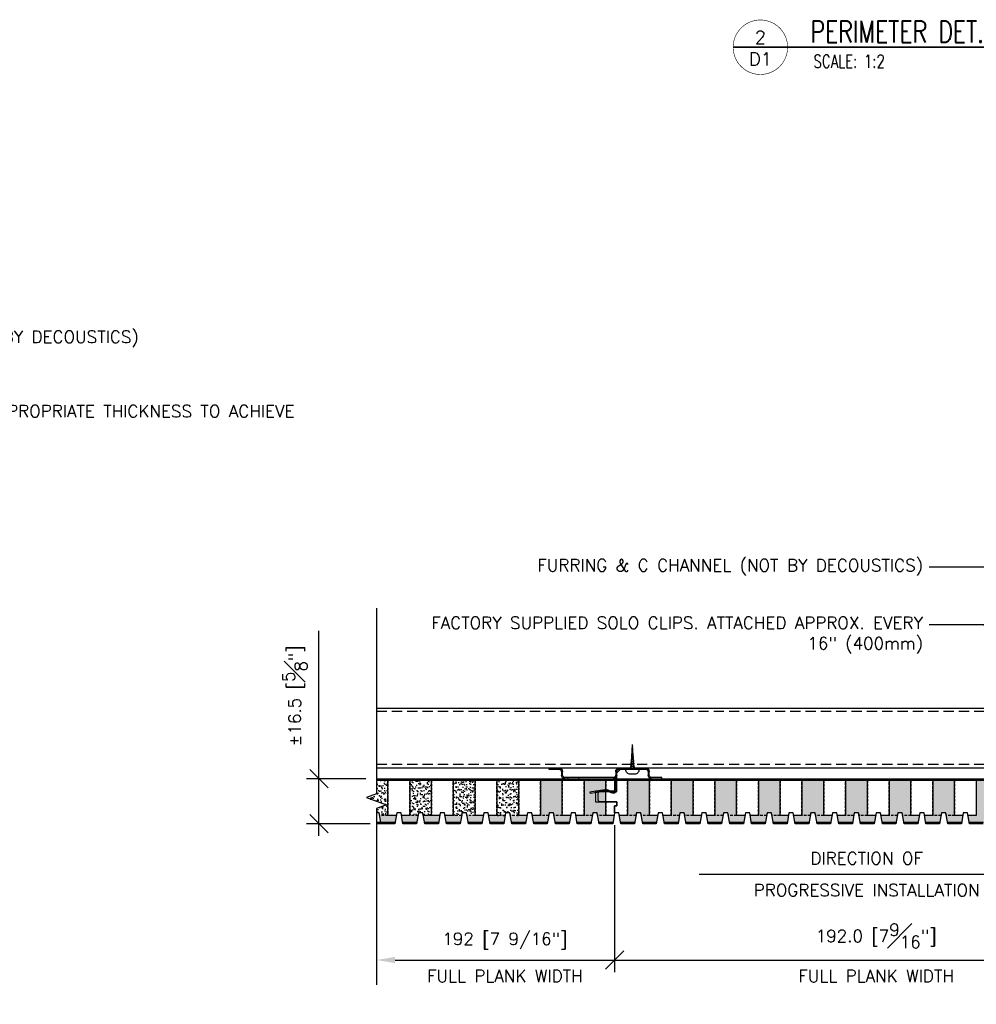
# Model space of a CAD drawing. Header units: millimetres. Extents: x 0 to 4899, y -1170 to 1886.
# Tile 5 of 13: x 846 to 1197, y 397 to 758. Entities that reach past the tile are written whole.
import ezdxf
from ezdxf import colors
from ezdxf.entities.mleader import LeaderData, LeaderLine
from ezdxf.enums import TextEntityAlignment as Align
from ezdxf.math import Vec2, Vec3

# ---------------------------------------------------------------- set-up
doc = ezdxf.new("R2010")
doc.units = ezdxf.units.MM
doc.header["$LTSCALE"] = 15
doc.header["$MEASUREMENT"] = 0
doc.set_wipeout_variables(frame=1)
doc.linetypes.add('HIDDEN', pattern=[0.375, 0.25, -0.125])
for name, color, linetype in [('1-ARCH', 1, 'Continuous'), ('1-DIM', 4, 'Continuous'), ('1-MOUNT', 155, 'Continuous'), ('1-PANEL', 6, 'Continuous'), ('1-TEXT', 2, 'Continuous'), ('1-TITLE', 4, 'Continuous')]:
    doc.layers.add(name, color=color, linetype=linetype)
doc.styles.add('TEXT', font='romans.shx')
doc.dimstyles.new('WDIM 1-2', dxfattribs={"dimscale": 2.25, "dimtxt": 2, "dimasz": 3, "dimexe": 2, "dimexo": 2, "dimgap": 1.6, "dimtad": 1, "dimdec": 1, "dimzin": 3, "dimdsep": 46, "dimtxsty": 'TEXT', "dimblk": 'OBLIQUE', "dimcen": 2, "dimdle": 2, "dimclrd": 256, "dimclre": 4, "dimclrt": 2, "dimazin": 0, "dimtfac": 1, "dimtdec": 1, "dimtmove": 0, "dimatfit": 3, "dimfxl": 1, "dimtfill": 1, "dimfrac": 2, "dimtolj": 1, "dimtzin": 0, "dimlwd": -1, "dimlwe": -1, "dimarcsym": 0})
pattern_1 = [(37.5, (-557.5985, 1587.649), (-0.0629934, 1.9268238), [0, -1.52, 0, -1.7, 0, -1.625]), (7.5, (-557.5985, 1587.649), (1.7697767, 2.822146), [0, -0.82, 0, -1.37, 0, -0.525]), (327.5, (-558.8285, 1587.649), (3.1141419, 0.005659), [0, -0.5, 0, -1.8, 0, -2.35]), (317.5, (-558.8285, 1587.649), (3.0061266, 0.8776756), [0, -0.25, 0, -1.18, 0, -1.35])]

# ---------------------------------------------------------------- blocks, each defined once
blk = doc.blocks.new('_OBLIQUE')
at = {"color": 0, "linetype": 'ByBlock'}
blk.add_line((-0.5, -0.5), (0.5, 0.5), dxfattribs=at)
blk = doc.blocks.new('*D55')
at = {"layer": '1-DIM', "transparency": 16777216}
for p, q in [((955.82, 479.78), (955.82, 534.02)), ((955.82, 458.78), (955.82, 479.78))]:
    blk.add_line(p, q, dxfattribs=at)
at = {"layer": '1-DIM', "color": 4, "transparency": 16777216}
for p, q in [((973.07, 479.78), (951.32, 479.78)), ((974.63, 463.28), (951.32, 463.28))]:
    blk.add_line(p, q, dxfattribs=at)
at = {"layer": 'DEFPOINTS', "color": 0, "transparency": 16777216}
for p in [(955.82, 479.78), (977.57, 479.78), (979.13, 463.28)]:
    blk.add_point(p, dxfattribs=at)
at = {"layer": '1-DIM', "transparency": 16777216, "xscale": 6.75, "yscale": 6.75, "zscale": 6.75}
for p, rotation in [((955.82, 479.78), 90), ((955.82, 463.28), 270)]:
    blk.add_blockref('_OBLIQUE', p, dxfattribs=dict(at, rotation=rotation))
at = {"layer": '1-DIM', "color": 2, "transparency": 16777216, "insert": (946.97, 510.27), "char_height": 4.5, "attachment_point": 5, "rotation": 90, "style": 'TEXT', "bg_fill": 3, "box_fill_scale": 1.25, "bg_fill_color": 256, "bg_fill_true_color": 13158600, "bg_fill_transparency": 0}
blk.add_mtext('\\A1;%%p16.5 [{\\H1.000000x;\\S5#8;}"]', dxfattribs=at)
blk = doc.blocks.new('*D56')
at = {"layer": '1-DIM', "color": 4, "transparency": 16777216}
for p, q in [((1064.38, 462.78), (1064.38, 408.74)), ((1256.38, 462.78), (1256.38, 408.74))]:
    blk.add_line(p, q, dxfattribs=at)
at = {"layer": '1-DIM', "transparency": 16777216}
blk.add_line((1059.88, 413.24), (1260.88, 413.24), dxfattribs=at)
at = {"layer": 'DEFPOINTS', "color": 0, "transparency": 16777216}
for p in [(1064.38, 467.28), (1256.38, 467.28), (1256.38, 413.24)]:
    blk.add_point(p, dxfattribs=at)
at = {"layer": '1-DIM', "transparency": 16777216, "xscale": 6.75, "yscale": 6.75, "zscale": 6.75, "rotation": 180}
blk.add_blockref('_OBLIQUE', (1064.38, 413.24), dxfattribs=at)
at = {"layer": '1-DIM', "transparency": 16777216, "xscale": 6.75, "yscale": 6.75, "zscale": 6.75}
blk.add_blockref('_OBLIQUE', (1256.38, 413.24), dxfattribs=at)
at = {"layer": '1-DIM', "color": 2, "transparency": 16777216, "char_height": 4.5, "attachment_point": 5, "style": 'TEXT', "bg_fill": 3, "box_fill_scale": 1.25, "bg_fill_color": 256, "bg_fill_true_color": 13158600, "bg_fill_transparency": 0}
for s, insert in [('\\A1;192.0 [7{\\H1.000000x;\\S9#16;}"]', (1160.38, 422.09)), ('\\A1;FULL PLANK WIDTH', (1160.38, 407.39))]:
    blk.add_mtext(s, dxfattribs=dict(at, insert=insert))
blk = doc.blocks.new('A$C6ED95324')
at = {"layer": '1-MOUNT'}
for p in [(-0.63, 0), (0.63, 0)]:
    blk.add_line(p, (0, -12.03), dxfattribs=at)
blk.add_lwpolyline([(-3.25, 0), (-3.25, 0.27, -0.414214), (-1.08, 2.44), (1.08, 2.44, -0.414214), (3.25, 0.27), (3.25, 0)], format="xyb", close=True, dxfattribs=at)
for points in [[(1.17, -0.79), (-1.22, -0.33)], [(1.09, -1.58), (-1.13, -1.15)], [(1.01, -2.37), (-1.05, -1.97)], [(0.93, -3.16), (-0.97, -2.79)], [(0.85, -3.94), (-0.88, -3.61)], [(0.77, -4.73), (-0.8, -4.43)], [(0.69, -5.52), (-0.71, -5.25)], [(0.61, -6.31), (-0.63, -6.07)], [(0.53, -7.1), (-0.55, -6.89)], [(0.45, -7.89), (-0.46, -7.71)], [(0.36, -8.68), (-0.38, -8.53)], [(0.28, -9.46), (-0.3, -9.35)], [(0.2, -10.25), (-0.21, -10.17)], [(0.12, -11.04), (-0.13, -10.99)], [(0.04, -11.83), (-0.04, -11.81)]]:
    blk.add_lwpolyline(points, dxfattribs=at)
blk = doc.blocks.new('A$C170524F9')
at = {"layer": '1-MOUNT'}
for p, q in [((15.02, 8.83), (15.08, 9.23)), ((20.54, 7.92), (15.02, 8.83)), ((15.08, 9.23), (20.76, 8.29)), ((19.03, 8.58), (18.96, 8.18)), ((21.25, 8.35), (23.1, 9.12)), ((23.27, 8.76), (21.37, 8.01)), ((24.5, 3.54), (24.5, 7.92)), ((24.9, 7.92), (24.9, 2.6)), ((5.9, 3.9), (23.6, 3.9)), ((7, 3.9), (7, 3.5)), ((10.98, 3.9), (10.98, 3.5)), ((37.7, 3.9), (41.4, 3.9)), ((41.4, 3.9), (41.4, 3.5)), ((0, 0), (0, 0.4)), ((0, 0.4), (3.7, 0.4)), ((3.7, 0), (0, 0)), ((4.6, 1.3), (4.6, 2.6)), ((5, 2.6), (5, 1.3)), ((23.6, 3.5), (5.9, 3.5)), ((24.5, 3.54), (24.5, 2.6)), ((24.5, 1.3), (24.5, 2.6)), ((24.5, 2.6), (24.5, 2.6)), ((24.5, 2.6), (24.5, 2.6)), ((24.9, 2.6), (24.9, 1.3)), ((26.27, 0.4), (24.9, 1.77)), ((25.8, 0.4), (35.5, 0.4)), ((35.5, 0), (25.8, 0)), ((28.82, 0.4), (28.82, 0)), ((32.62, 0.4), (32.62, 0)), ((36.4, 1.3), (36.4, 2.6)), ((36.8, 2.6), (36.8, 1.3)), ((41.4, 3.5), (37.7, 3.5))]:
    blk.add_line(p, q, dxfattribs=at)
for centre, radius, start, end in [((20.79, 9.45), 1.55, 260.6606, 291.6606), ((20.9, 9.18), 0.9, 260.6606, 292.6606), ((23.6, 7.92), 1.3, 0, 112.6606), ((23.6, 7.92), 0.9, 0, 111.6606), ((5.9, 2.6), 1.3, 90, 180), ((23.6, 2.6), 1.3, 0, 90), ((37.7, 2.6), 1.3, 90, 180), ((3.7, 1.3), 1.3, 270, 0), ((3.7, 1.3), 0.9, 270, 0), ((5.9, 2.6), 0.9, 90, 180), ((23.6, 2.6), 0.9, 0, 90), ((25.8, 1.3), 1.3, 180, 270), ((25.8, 1.3), 0.9, 180, 270), ((35.5, 1.3), 1.3, 270, 0), ((35.5, 1.3), 0.9, 270, 0), ((37.7, 2.6), 0.9, 90, 180)]:
    blk.add_arc(centre, radius, start, end, dxfattribs=at)
blk = doc.blocks.new('*D45')
at = {"layer": '1-DIM', "color": 4, "transparency": 16777216}
for p, q in [((1064.38, 462.78), (1064.38, 408.74)), ((977.02, 458.78), (977.02, 408.74))]:
    blk.add_line(p, q, dxfattribs=at)
at = {"layer": '1-DIM', "transparency": 16777216}
blk.add_line((983.77, 413.24), (1068.88, 413.24), dxfattribs=at)
blk.add_solid([(983.77, 414.36), (983.77, 412.11), (977.02, 413.24)], dxfattribs=at)
at = {"layer": 'DEFPOINTS', "color": 0, "transparency": 16777216}
for p in [(1064.38, 467.28), (977.02, 463.28), (1064.38, 413.24)]:
    blk.add_point(p, dxfattribs=at)
at = {"layer": '1-DIM', "transparency": 16777216, "xscale": 6.75, "yscale": 6.75, "zscale": 6.75}
blk.add_blockref('_OBLIQUE', (1064.38, 413.24), dxfattribs=at)
at = {"layer": '1-DIM', "color": 2, "transparency": 16777216, "char_height": 4.5, "attachment_point": 5, "style": 'TEXT', "bg_fill": 3, "box_fill_scale": 1.25, "bg_fill_color": 256, "bg_fill_true_color": 13158600, "bg_fill_transparency": 0}
for s, insert in [('\\A1;192 [7 9/16"]', (1024.08, 420.27)), ('\\A1;FULL PLANK WIDTH', (1024.08, 407.39))]:
    blk.add_mtext(s, dxfattribs=dict(at, insert=insert))
blk = doc.blocks.new('*U41')
at = {"layer": '1-TEXT', "color": 2, "style": 'TEXT'}
blk.add_attdef('VIEWNAME', (0.89, 0.061), '', height=0.25, dxfattribs=at)
at = {"layer": '1-TEXT', "style": 'TEXT'}
for tag, p in [('NOTE1', (0.926, -0.281)), ('NOTE2', (0.926, -0.463)), ('NOTE3', (0.926, -0.655)), ('NOTE4', (0.926, -0.832))]:
    blk.add_attdef(tag, p, '', height=0.125, dxfattribs=at)
blk.add_wipeout([(0.314, 0.314), (0.236, 0.304), (0.163, 0.275), (0.099, 0.229), (0.049, 0.168), (0.015, 0.097), (0.001, 0.02), (0.006, -0.059), (0.03, -0.134), (0.072, -0.2), (0.13, -0.254), (0.199, -0.292), (0.275, -0.312), (0.354, -0.312), (0.43, -0.292), (0.499, -0.254), (0.556, -0.2), (0.599, -0.134), (0.623, -0.059), (0.628, 0.02), (0.613, 0.097), (0.58, 0.168), (0.529, 0.229), (0.466, 0.275), (0.392, 0.304)])
at = {"layer": '1-TITLE', "const_width": 0.00651}
blk.add_lwpolyline([(0, 0, 1), (0.628, 0, 0.414214), (0.314, 0.314, 0.414214), (0, 0, 2.926408)], format="xyb", dxfattribs=at)
at = {"layer": '1-TITLE', "const_width": 0.02}
blk.add_lwpolyline([(0, 0), (7.937, 0)], dxfattribs=at)
at = {"layer": '1-TEXT', "style": 'TEXT'}
for tag, p in [('DETAIL#', (0.301, 0.094)), ('SHEET#', (0.306, -0.207))]:
    blk.add_attdef(tag, text='', height=0.125, dxfattribs=at).set_placement(p, align=Align.CENTER)
blk = doc.blocks.new('*D62')
at = {"layer": '1-DIM', "transparency": 16777216}
blk.add_line((1095.43, 444.74), (1213.9, 444.74), dxfattribs=at)
blk.add_solid([(1213.9, 445.87), (1213.9, 443.62), (1220.65, 444.74)], dxfattribs=at)
at = {"layer": 'DEFPOINTS', "color": 0, "transparency": 16777216}
for p in [(1099.93, 444.74), (1220.65, 444.74), (1220.65, 444.74)]:
    blk.add_point(p, dxfattribs=at)
at = {"layer": '1-DIM', "color": 2, "transparency": 16777216, "char_height": 4.5, "attachment_point": 5, "style": 'TEXT', "bg_fill": 3, "box_fill_scale": 1.25, "bg_fill_color": 256, "bg_fill_true_color": 13158600, "bg_fill_transparency": 0}
for s, insert in [('\\A1;DIRECTION OF', (1156.92, 450.59)), ('\\A1;PROGRESSIVE INSTALLATION', (1156.92, 438.89))]:
    blk.add_mtext(s, dxfattribs=dict(at, insert=insert))
blk = doc.blocks.new('_None')

msp = doc.modelspace()

# ---------------------------------------------------------------- linework, layer by layer
at = {"layer": '1-PANEL'}
for points in [[(989.17, 479.28), (989.17, 466.28), (986.16, 466.28), (985.98, 467.28), (984.38, 467.28), (984.21, 466.28), (981.17, 466.28), (981.17, 479.28)], [(1005.17, 479.28), (1005.17, 466.28), (1002.16, 466.28), (1001.98, 467.28), (1000.38, 467.28), (1000.21, 466.28), (997.17, 466.28), (997.17, 479.28)], [(1021.17, 479.28), (1021.17, 466.28), (1018.16, 466.28), (1017.98, 467.28), (1016.38, 467.28), (1016.21, 466.28), (1013.17, 466.28), (1013.17, 479.28)], [(1037.17, 479.28), (1037.17, 466.28), (1034.16, 466.28), (1033.98, 467.28), (1032.38, 467.28), (1032.21, 466.28), (1029.17, 466.28), (1029.17, 479.28)], [(1053.17, 479.28), (1053.17, 466.28), (1050.16, 466.28), (1049.98, 467.28), (1048.38, 467.28), (1048.21, 466.28), (1045.17, 466.28), (1045.17, 479.28)], [(1061.17, 475.28), (1061.17, 479.28)], [(1065.18, 479.28), (1256.38, 479.28)], [(1061.17, 471.28), (1061.17, 475.08)], [(991.77, 463.78), (986.6, 463.78)], [(999.77, 463.78), (994.6, 463.78)], [(1007.77, 463.78), (1002.6, 463.78)], [(1015.77, 463.78), (1010.6, 463.78)], [(1023.77, 463.78), (1018.6, 463.78)], [(1031.77, 463.78), (1026.6, 463.78)], [(1039.77, 463.78), (1034.6, 463.78)], [(1047.77, 463.78), (1042.6, 463.78)], [(1055.77, 463.78), (1050.6, 463.78)]]:
    msp.add_lwpolyline(points, dxfattribs=at)
at = {"layer": '1-PANEL', "linetype": 'HIDDEN', "ltscale": 0.25}
for points in [[(997.17, 479.28), (997.17, 466.28), (994.16, 466.28), (993.98, 467.28), (992.38, 467.28), (992.21, 466.28), (989.17, 466.28), (989.17, 479.28)], [(1013.17, 479.28), (1013.17, 466.28), (1010.16, 466.28), (1009.98, 467.28), (1008.38, 467.28), (1008.21, 466.28), (1005.17, 466.28), (1005.17, 479.28)], [(1029.17, 479.28), (1029.17, 466.28), (1026.16, 466.28), (1025.98, 467.28), (1024.38, 467.28), (1024.21, 466.28), (1021.17, 466.28), (1021.17, 479.28)], [(1045.17, 479.28), (1045.17, 466.28), (1042.16, 466.28), (1041.98, 467.28), (1040.38, 467.28), (1040.21, 466.28), (1037.17, 466.28), (1037.17, 479.28)], [(1061.17, 479.28), (1061.17, 475.28)]]:
    msp.add_lwpolyline(points, dxfattribs=at)

# ---------------------------------------------------------------- block references
at = {"layer": '1-MOUNT', "xscale": 0.75, "yscale": 0.75, "zscale": 0.75, "rotation": 180}
msp.add_blockref('A$C6ED95324', (1070.93, 483.28), dxfattribs=at)
at = {"layer": '1-MOUNT', "xscale": -1, "rotation": 180}
msp.add_blockref('A$C170524F9', (1040.28, 483.68), dxfattribs=at)
at = {"layer": '1-TITLE'}
ref = msp.add_blockref('*U41', (1107.9, 748.31), dxfattribs=dict(at, xscale=31.85598356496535, yscale=31.85598356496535, zscale=31.85598356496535))
ref.add_attrib('VIEWNAME', 'PERIMETER DET. PERPENDICULAR TO THE GROVE', (1136.25, 750.07), dxfattribs={"color": 2, "height": 7.9374, "style": 'TEXT', "width": 0.75})
ref.add_attrib('DETAIL#', '2', dxfattribs={"color": 2, "height": 4.76, "style": 'TEXT'}).set_placement((1117.91, 751.96), align=Align.MIDDLE_CENTER)
ref.add_attrib('SHEET#', 'D1', dxfattribs={"color": 2, "height": 4.762, "style": 'TEXT'}).set_placement((1117.91, 744), align=Align.MIDDLE_CENTER)
ref.add_attrib('NOTE1', 'SCALE: 1:2', dxfattribs={"color": 2, "height": 4.762, "style": 'TEXT', "width": 0.75}).set_placement((1137.4, 739.37), align=Align.BOTTOM_LEFT)

# ---------------------------------------------------------------- dimensions: what is measured, and where the dimension line sits
at = {"layer": '1-DIM'}
dim = msp.add_linear_dim(base=(955.82, 479.78), p1=(979.13, 463.28), p2=(977.57, 479.78), angle=270, text='%%p<>', dimstyle='WDIM 1-2', dxfattribs=at)
dim.commit()
dim.dimension.update_dxf_attribs({"geometry": '*D55', "text_midpoint": (946.97, 510.27)})
dim = msp.add_linear_dim(base=(1256.38, 413.24), p1=(1064.38, 467.28), p2=(1256.38, 467.28), text='<>\\XFULL PLANK WIDTH', dimstyle='WDIM 1-2', dxfattribs=at)
dim.commit()
dim.dimension.update_dxf_attribs({"geometry": '*D56', "text_midpoint": (1160.38, 413.24)})

# ---------------------------------------------------------------- leaders
at = {"layer": '1-TEXT'}
ml = msp.add_multileader_mtext('Standard', dxfattribs=at)
ml.set_content('FURRING & C CHANNEL (NOT BY DECOUSTICS)', color=256, style='TEXT')
ml.set_leader_properties(color=4, linetype='ByLayer', lineweight=-1)
ml.build(insert=Vec2(0, 0))
ml.multileader.update_dxf_attribs({"dogleg_length": 0.36, "arrow_head_size": 6.75, "scale": 2.25})
ctx = ml.context
ctx.base_point, ctx.scale, ctx.char_height, ctx.arrow_head_size, ctx.landing_gap_size, ctx.plane_origin = Vec3(745.85, 641.25), 2.25, 4.5, 6.75, 2.25, Vec3(783.9, 650.17)
notes = []
notes.append((ctx, [(1, (1, 1, 0), (703.46, 641.25), (1, 0), 42.4, [(0, [(703.46, 556.39)], 0, [])])]))
ctx.mtext.insert, ctx.mtext.width, ctx.mtext.flow_direction = Vec3(748.1, 644.25), 91.5892, 5
ml = msp.add_multileader_mtext('Standard', dxfattribs=at)
ml.set_content('SHIM AND NAIL AT END OF "END" PLANK\\P(NOT BY DECOUSTICS)', color=256, style='TEXT')
ml.set_leader_properties(color=4, linetype='ByLayer', lineweight=-1)
ml.build(insert=Vec2(0, 0))
ml.multileader.update_dxf_attribs({"dogleg_length": 0.36, "arrow_head_size": 6.75, "scale": 2.25})
ctx = ml.context
ctx.base_point, ctx.scale, ctx.char_height, ctx.arrow_head_size, ctx.landing_gap_size, ctx.plane_origin = Vec3(1309.27, 544.08), 2.25, 4.5, 6.75, 2.25, Vec3(1345.1, 621.93)
ctx.text_align_type = 2
notes.append((ctx, [(0, (1, 1, 0), (1414.58, 544.08), (-1, 0), 20.67, [(0, [(1414.58, 483.68)], 0, [])])]))
ctx.mtext.insert, ctx.mtext.width, ctx.mtext.alignment, ctx.mtext.flow_direction = Vec3(1391.66, 547.08), 91.5892, 3, 5
for ctx, leaders in notes:
    for number, flags, end, landing, length, lines in leaders:
        leader = LeaderData()
        leader.index, (leader.has_last_leader_line, leader.has_dogleg_vector, leader.attachment_direction) = number, flags
        leader.last_leader_point, leader.dogleg_vector, leader.dogleg_length = Vec3(end), Vec3(landing), length
        for number, points, colour, breaks in lines:
            line = LeaderLine()
            line.index, line.vertices, line.color, line.breaks = number, Vec3.list(points), colors.encode_raw_color(colour), breaks
            leader.lines.append(line)
        ctx.leaders.append(leader)

# ---------------------------------------------------------------- next in the draw order: hatches: boundary and pattern name
at = {"layer": '1-PANEL'}
h = msp.add_hatch(dxfattribs=at)
h.set_pattern_fill('AR-SAND', color=8)
h.set_pattern_definition(pattern_1)
h.paths.add_polyline_path([(997.17, 479.28), (989.17, 479.28), (989.17, 466.28), (992.21, 466.28), (992.38, 467.28), (993.98, 467.28), (994.16, 466.28), (997.17, 466.28)])
h.paths.add_polyline_path([(1013.17, 479.28), (1005.17, 479.28), (1005.17, 466.28), (1008.21, 466.28), (1008.38, 467.28), (1009.98, 467.28), (1010.16, 466.28), (1013.17, 466.28)])
h.paths.add_polyline_path([(1029.17, 479.28), (1021.17, 479.28), (1021.17, 466.28), (1024.21, 466.28), (1024.38, 467.28), (1025.98, 467.28), (1026.16, 466.28), (1029.17, 466.28)])
h.paths.add_polyline_path([(973.34, 472.87), (980.7, 470.19), (977.02, 468.85), (977.02, 467.28), (977.98, 467.28), (978.16, 466.28), (981.17, 466.28), (981.17, 479.28), (977.02, 479.28), (977.02, 474.21)])
h = msp.add_hatch(dxfattribs=at)
h.set_pattern_fill('AR-SAND', color=8)
h.set_pattern_definition(pattern_1)
h.paths.add_polyline_path([(1045.17, 479.28), (1037.17, 479.28), (1037.17, 466.28), (1040.21, 466.28), (1040.38, 467.28), (1041.98, 467.28), (1042.16, 466.28), (1045.17, 466.28)])
h.paths.add_polyline_path([(1061.17, 471.28), (1057.38, 471.28), (1057.38, 474.77), (1055.47, 474.45), (1055.4, 474.86), (1057.38, 475.18), (1057.38, 475.28), (1057.99, 475.28), (1060.92, 475.76, -0.040163), (1061.17, 475.78), (1061.17, 479.28), (1053.17, 479.28), (1053.17, 466.28), (1056.21, 466.28), (1056.38, 467.28), (1057.98, 467.28), (1058.16, 466.28), (1061.17, 466.28)])
h.paths.add_polyline_path([(1064.21, 466.28), (1061.17, 466.28), (1058.16, 466.28), (1058.6, 463.78), (1063.77, 463.78)])
h.paths.add_polyline_path([(1056.21, 466.28), (1053.17, 466.28), (1050.16, 466.28), (1050.6, 463.78), (1055.77, 463.78)])
h.paths.add_polyline_path([(1048.21, 466.28), (1045.17, 466.28), (1042.16, 466.28), (1042.6, 463.78), (1047.77, 463.78)])
h.paths.add_polyline_path([(1040.21, 466.28), (1037.17, 466.28), (1034.16, 466.28), (1034.6, 463.78), (1039.77, 463.78)])
h.paths.add_polyline_path([(1032.21, 466.28), (1029.17, 466.28), (1026.16, 466.28), (1026.6, 463.78), (1031.77, 463.78)])
h.paths.add_polyline_path([(1024.21, 466.28), (1021.17, 466.28), (1018.16, 466.28), (1018.6, 463.78), (1023.77, 463.78)])
h.paths.add_polyline_path([(1016.21, 466.28), (1013.17, 466.28), (1010.16, 466.28), (1010.6, 463.78), (1015.77, 463.78)])
h.paths.add_polyline_path([(1008.21, 466.28), (1005.17, 466.28), (1002.16, 466.28), (1002.6, 463.78), (1007.77, 463.78)])
h.paths.add_polyline_path([(1000.21, 466.28), (997.17, 466.28), (994.16, 466.28), (994.6, 463.78), (999.77, 463.78)])
h.paths.add_polyline_path([(992.21, 466.28), (989.17, 466.28), (986.16, 466.28), (986.6, 463.78), (991.77, 463.78)])
h.paths.add_polyline_path([(984.21, 466.28), (981.17, 466.28), (978.16, 466.28), (978.6, 463.78), (983.77, 463.78)])
h = msp.add_hatch(dxfattribs=at)
h.set_pattern_fill('AR-SAND', color=8)
h.set_pattern_definition(pattern_1)
h.paths.add_polyline_path([(1077.17, 479.28), (1069.17, 479.28), (1069.17, 466.28), (1072.21, 466.28), (1072.38, 467.28), (1073.98, 467.28), (1074.16, 466.28), (1077.17, 466.28)])
h.paths.add_polyline_path([(1072.21, 466.28), (1069.17, 466.28), (1066.16, 466.28), (1066.6, 463.78), (1071.77, 463.78)])
h.paths.add_polyline_path([(1080.21, 466.28), (1077.17, 466.28), (1074.16, 466.28), (1074.6, 463.78), (1079.77, 463.78)])
h.paths.add_polyline_path([(1088.21, 466.28), (1085.17, 466.28), (1082.16, 466.28), (1082.6, 463.78), (1087.77, 463.78)])
h.paths.add_polyline_path([(1096.21, 466.28), (1093.17, 466.28), (1090.16, 466.28), (1090.6, 463.78), (1095.77, 463.78)])
h.paths.add_polyline_path([(1104.21, 466.28), (1101.17, 466.28), (1098.16, 466.28), (1098.6, 463.78), (1103.77, 463.78)])
h.paths.add_polyline_path([(1112.21, 466.28), (1109.17, 466.28), (1106.16, 466.28), (1106.6, 463.78), (1111.77, 463.78)])
h.paths.add_polyline_path([(1120.21, 466.28), (1117.17, 466.28), (1114.16, 466.28), (1114.6, 463.78), (1119.77, 463.78)])
h.paths.add_polyline_path([(1128.21, 466.28), (1125.17, 466.28), (1122.16, 466.28), (1122.6, 463.78), (1127.77, 463.78)])
h.paths.add_polyline_path([(1136.21, 466.28), (1133.17, 466.28), (1130.16, 466.28), (1130.6, 463.78), (1135.77, 463.78)])
h.paths.add_polyline_path([(1144.21, 466.28), (1141.17, 466.28), (1138.16, 466.28), (1138.6, 463.78), (1143.77, 463.78)])
h.paths.add_polyline_path([(1152.21, 466.28), (1149.17, 466.28), (1146.16, 466.28), (1146.6, 463.78), (1151.77, 463.78)])
h.paths.add_polyline_path([(1093.17, 479.28), (1085.17, 479.28), (1085.17, 466.28), (1088.21, 466.28), (1088.38, 467.28), (1089.98, 467.28), (1090.16, 466.28), (1093.17, 466.28)])
h.paths.add_polyline_path([(1109.17, 479.28), (1101.17, 479.28), (1101.17, 466.28), (1104.21, 466.28), (1104.38, 467.28), (1105.98, 467.28), (1106.16, 466.28), (1109.17, 466.28)])
h.paths.add_polyline_path([(1061.17, 475.08), (1058.88, 475.08), (1058.38, 474.58), (1058.38, 471.78), (1058.88, 471.28), (1061.17, 471.28)])
h.paths.add_polyline_path([(1125.17, 479.28), (1117.17, 479.28), (1117.17, 466.28), (1120.21, 466.28), (1120.38, 467.28), (1121.98, 467.28), (1122.16, 466.28), (1125.17, 466.28)])
h.paths.add_polyline_path([(1141.17, 479.28), (1133.17, 479.28), (1133.17, 466.28), (1136.21, 466.28), (1136.38, 467.28), (1137.98, 467.28), (1138.16, 466.28), (1141.17, 466.28)])
h.paths.add_polyline_path([(1157.17, 479.28), (1149.17, 479.28), (1149.17, 466.28), (1152.21, 466.28), (1152.38, 467.28), (1153.98, 467.28), (1154.16, 466.28), (1157.17, 466.28)])
h.paths.add_polyline_path([(1173.17, 479.28), (1165.17, 479.28), (1165.17, 466.28), (1168.21, 466.28), (1168.38, 467.28), (1169.98, 467.28), (1170.16, 466.28), (1173.17, 466.28)])
h.paths.add_polyline_path([(1189.17, 479.28), (1181.17, 479.28), (1181.17, 466.28), (1184.21, 466.28), (1184.38, 467.28), (1185.98, 467.28), (1186.16, 466.28), (1189.17, 466.28)])
h.paths.add_polyline_path([(1205.17, 479.28), (1197.17, 479.28), (1197.17, 466.28), (1200.21, 466.28), (1200.38, 467.28), (1201.98, 467.28), (1202.16, 466.28), (1205.17, 466.28)])
h.paths.add_polyline_path([(1221.17, 479.28), (1213.17, 479.28), (1213.17, 466.28), (1216.21, 466.28), (1216.38, 467.28), (1217.98, 467.28), (1218.16, 466.28), (1221.17, 466.28)])
h = msp.add_hatch(dxfattribs=at)
h.set_pattern_fill('AR-SAND', color=8)
h.set_pattern_definition(pattern_1)
h.paths.add_polyline_path([(1237.17, 479.28), (1229.17, 479.28), (1229.17, 466.28), (1232.21, 466.28), (1232.38, 467.28), (1233.98, 467.28), (1234.16, 466.28), (1237.17, 466.28)])
h.paths.add_polyline_path([(1253.17, 471.28), (1249.38, 471.28), (1249.38, 474.77), (1247.47, 474.45), (1247.4, 474.86), (1249.38, 475.18), (1249.38, 475.28), (1249.99, 475.28), (1252.92, 475.76, -0.040163), (1253.17, 475.78), (1253.17, 479.28), (1245.17, 479.28), (1245.17, 466.28), (1248.21, 466.28), (1248.38, 467.28), (1249.98, 467.28), (1250.16, 466.28), (1253.17, 466.28)])
h.paths.add_polyline_path([(1256.21, 466.28), (1253.17, 466.28), (1250.16, 466.28), (1250.6, 463.78), (1255.77, 463.78)])
h.paths.add_polyline_path([(1248.21, 466.28), (1245.17, 466.28), (1242.16, 466.28), (1242.6, 463.78), (1247.77, 463.78)])
h.paths.add_polyline_path([(1240.21, 466.28), (1237.17, 466.28), (1234.16, 466.28), (1234.6, 463.78), (1239.77, 463.78)])
h.paths.add_polyline_path([(1232.21, 466.28), (1229.17, 466.28), (1226.16, 466.28), (1226.6, 463.78), (1231.77, 463.78)])
h.paths.add_polyline_path([(1224.21, 466.28), (1221.17, 466.28), (1218.16, 466.28), (1218.6, 463.78), (1223.77, 463.78)])
h.paths.add_polyline_path([(1216.21, 466.28), (1213.17, 466.28), (1210.16, 466.28), (1210.6, 463.78), (1215.77, 463.78)])
h.paths.add_polyline_path([(1208.21, 466.28), (1205.17, 466.28), (1202.16, 466.28), (1202.6, 463.78), (1207.77, 463.78)])
h.paths.add_polyline_path([(1200.21, 466.28), (1197.17, 466.28), (1194.16, 466.28), (1194.6, 463.78), (1199.77, 463.78)])
h.paths.add_polyline_path([(1192.21, 466.28), (1189.17, 466.28), (1186.16, 466.28), (1186.6, 463.78), (1191.77, 463.78)])
h.paths.add_polyline_path([(1184.21, 466.28), (1181.17, 466.28), (1178.16, 466.28), (1178.6, 463.78), (1183.77, 463.78)])
h.paths.add_polyline_path([(1176.21, 466.28), (1173.17, 466.28), (1170.16, 466.28), (1170.6, 463.78), (1175.77, 463.78)])
h.paths.add_polyline_path([(1168.21, 466.28), (1165.17, 466.28), (1162.16, 466.28), (1162.6, 463.78), (1167.77, 463.78)])
h.paths.add_polyline_path([(1160.21, 466.28), (1157.17, 466.28), (1154.16, 466.28), (1154.6, 463.78), (1159.77, 463.78)])

# ---------------------------------------------------------------- next in the draw order: linework, layer by layer
at = {"layer": '1-ARCH', "linetype": 'HIDDEN'}
for p, q in [((977.02, 504.53), (1231.23, 504.53)), ((977.02, 485.11), (1447.42, 485.11))]:
    msp.add_line(p, q, dxfattribs=at)
at = {"layer": '1-ARCH', "linetype": 'Continuous', "ltscale": 0.1}
for points in [[(1260.05, 505.73), (1447.42, 505.73), (1447.42, 483.68), (977.02, 483.68)], [(977.02, 505.73), (1230.27, 505.73)]]:
    msp.add_lwpolyline(points, dxfattribs=at)
at = {"layer": '1-PANEL'}
for points in [[(977.02, 479.78), (1064.38, 479.78)], [(1064.38, 479.78), (1064.38, 475.28), (1057.38, 475.28), (1057.38, 471.28), (1065.18, 471.28), (1065.18, 469.78), (1064.38, 469.78), (1064.38, 467.28), (1063.68, 463.28), (1058.69, 463.28), (1057.98, 467.28), (1056.38, 467.28), (1055.68, 463.28), (1050.69, 463.28), (1049.98, 467.28), (1048.38, 467.28), (1047.68, 463.28), (1042.69, 463.28), (1041.98, 467.28), (1040.38, 467.28), (1039.68, 463.28), (1034.69, 463.28), (1033.98, 467.28), (1032.38, 467.28), (1031.68, 463.28), (1026.69, 463.28), (1025.98, 467.28), (1024.38, 467.28), (1023.68, 463.28), (1018.69, 463.28), (1017.98, 467.28), (1016.38, 467.28), (1015.68, 463.28), (1010.69, 463.28), (1009.98, 467.28), (1008.38, 467.28), (1007.68, 463.28), (1002.69, 463.28), (1001.98, 467.28), (1000.38, 467.28), (999.68, 463.28), (994.69, 463.28), (993.98, 467.28), (992.38, 467.28), (991.68, 463.28), (986.69, 463.28), (985.98, 467.28), (984.38, 467.28), (983.68, 463.28), (977.02, 463.28)], [(977.02, 479.28), (1064.38, 479.28)], [(1199.68, 463.28), (1194.69, 463.28), (1193.98, 467.28), (1192.38, 467.28), (1191.68, 463.28), (1186.69, 463.28), (1185.98, 467.28), (1184.38, 467.28), (1183.68, 463.28), (1178.69, 463.28), (1177.98, 467.28), (1176.38, 467.28), (1175.68, 463.28), (1170.69, 463.28), (1169.98, 467.28), (1168.38, 467.28), (1167.68, 463.28), (1162.69, 463.28), (1161.98, 467.28), (1160.38, 467.28), (1159.68, 463.28), (1154.69, 463.28), (1153.98, 467.28), (1152.38, 467.28), (1151.68, 463.28), (1146.69, 463.28), (1145.98, 467.28), (1144.38, 467.28), (1143.68, 463.28), (1138.69, 463.28), (1137.98, 467.28), (1136.38, 467.28), (1135.68, 463.28), (1130.69, 463.28), (1129.98, 467.28), (1128.38, 467.28), (1127.68, 463.28), (1122.69, 463.28), (1121.98, 467.28), (1120.38, 467.28), (1119.68, 463.28), (1114.69, 463.28), (1113.98, 467.28), (1112.38, 467.28), (1111.68, 463.28), (1106.69, 463.28), (1105.98, 467.28), (1104.38, 467.28), (1103.68, 463.28), (1098.69, 463.28), (1097.98, 467.28), (1096.38, 467.28), (1095.68, 463.28), (1090.69, 463.28), (1089.98, 467.28), (1088.38, 467.28), (1087.68, 463.28), (1082.69, 463.28), (1081.98, 467.28), (1080.38, 467.28), (1079.68, 463.28), (1074.69, 463.28), (1073.98, 467.28), (1072.38, 467.28), (1071.68, 463.28), (1066.69, 463.28), (1065.98, 467.28), (1064.38, 467.28), (1064.38, 469.78), (1065.18, 469.78), (1065.18, 471.28), (1058.88, 471.28), (1058.38, 471.78), (1058.38, 474.58), (1058.88, 475.08), (1065.18, 475.08), (1065.18, 479.78), (1256.38, 479.78)], [(1069.17, 479.28), (1069.17, 466.28), (1066.16, 466.28), (1065.98, 467.28), (1064.38, 467.28)], [(1085.17, 479.28), (1085.17, 466.28), (1082.16, 466.28), (1081.98, 467.28), (1080.38, 467.28), (1080.21, 466.28), (1077.17, 466.28), (1077.17, 479.28)], [(1101.17, 479.28), (1101.17, 466.28), (1098.16, 466.28), (1097.98, 467.28), (1096.38, 467.28), (1096.21, 466.28), (1093.17, 466.28), (1093.17, 479.28)], [(1117.17, 479.28), (1117.17, 466.28), (1114.16, 466.28), (1113.98, 467.28), (1112.38, 467.28), (1112.21, 466.28), (1109.17, 466.28), (1109.17, 479.28)], [(1133.17, 479.28), (1133.17, 466.28), (1130.16, 466.28), (1129.98, 467.28), (1128.38, 467.28), (1128.21, 466.28), (1125.17, 466.28), (1125.17, 479.28)], [(1149.17, 479.28), (1149.17, 466.28), (1146.16, 466.28), (1145.98, 467.28), (1144.38, 467.28), (1144.21, 466.28), (1141.17, 466.28), (1141.17, 479.28)], [(1165.17, 479.28), (1165.17, 466.28), (1162.16, 466.28), (1161.98, 467.28), (1160.38, 467.28), (1160.21, 466.28), (1157.17, 466.28), (1157.17, 479.28)], [(1181.17, 479.28), (1181.17, 466.28), (1178.16, 466.28), (1177.98, 467.28), (1176.38, 467.28), (1176.21, 466.28), (1173.17, 466.28), (1173.17, 479.28)], [(1197.17, 479.28), (1197.17, 466.28), (1194.16, 466.28), (1193.98, 467.28), (1192.38, 467.28), (1192.21, 466.28), (1189.17, 466.28), (1189.17, 479.28)], [(1064.38, 467.28), (1064.21, 466.28), (1061.17, 466.28), (1061.17, 471.28)], [(978.6, 463.78), (977.98, 467.28), (977.02, 467.28)], [(983.77, 463.78), (977.02, 463.78)], [(1063.77, 463.78), (1058.6, 463.78)], [(1071.77, 463.78), (1066.6, 463.78)], [(1079.77, 463.78), (1074.6, 463.78)], [(1087.77, 463.78), (1082.6, 463.78)], [(1095.77, 463.78), (1090.6, 463.78)], [(1103.77, 463.78), (1098.6, 463.78)], [(1111.77, 463.78), (1106.6, 463.78)], [(1119.77, 463.78), (1114.6, 463.78)], [(1127.77, 463.78), (1122.6, 463.78)], [(1135.77, 463.78), (1130.6, 463.78)], [(1143.77, 463.78), (1138.6, 463.78)], [(1151.77, 463.78), (1146.6, 463.78)], [(1159.77, 463.78), (1154.6, 463.78)], [(1167.77, 463.78), (1162.6, 463.78)], [(1175.77, 463.78), (1170.6, 463.78)], [(1183.77, 463.78), (1178.6, 463.78)], [(1191.77, 463.78), (1186.6, 463.78)], [(1199.77, 463.78), (1194.6, 463.78)]]:
    msp.add_lwpolyline(points, dxfattribs=at)
at = {"layer": '1-PANEL', "linetype": 'HIDDEN', "ltscale": 0.25}
for points in [[(981.17, 479.28), (981.17, 466.28), (978.16, 466.28), (977.98, 467.28), (977.02, 467.28)], [(1061.17, 471.28), (1061.17, 466.28), (1058.16, 466.28), (1057.98, 467.28), (1056.38, 467.28), (1056.21, 466.28), (1053.17, 466.28), (1053.17, 479.28)], [(1077.17, 479.28), (1077.17, 466.28), (1074.16, 466.28), (1073.98, 467.28), (1072.38, 467.28), (1072.21, 466.28), (1069.17, 466.28), (1069.17, 479.28)], [(1093.17, 479.28), (1093.17, 466.28), (1090.16, 466.28), (1089.98, 467.28), (1088.38, 467.28), (1088.21, 466.28), (1085.17, 466.28), (1085.17, 479.28)], [(1109.17, 479.28), (1109.17, 466.28), (1106.16, 466.28), (1105.98, 467.28), (1104.38, 467.28), (1104.21, 466.28), (1101.17, 466.28), (1101.17, 479.28)], [(1125.17, 479.28), (1125.17, 466.28), (1122.16, 466.28), (1121.98, 467.28), (1120.38, 467.28), (1120.21, 466.28), (1117.17, 466.28), (1117.17, 479.28)], [(1141.17, 479.28), (1141.17, 466.28), (1138.16, 466.28), (1137.98, 467.28), (1136.38, 467.28), (1136.21, 466.28), (1133.17, 466.28), (1133.17, 479.28)], [(1157.17, 479.28), (1157.17, 466.28), (1154.16, 466.28), (1153.98, 467.28), (1152.38, 467.28), (1152.21, 466.28), (1149.17, 466.28), (1149.17, 479.28)], [(1173.17, 479.28), (1173.17, 466.28), (1170.16, 466.28), (1169.98, 467.28), (1168.38, 467.28), (1168.21, 466.28), (1165.17, 466.28), (1165.17, 479.28)], [(1189.17, 479.28), (1189.17, 466.28), (1186.16, 466.28), (1185.98, 467.28), (1184.38, 467.28), (1184.21, 466.28), (1181.17, 466.28), (1181.17, 479.28)]]:
    msp.add_lwpolyline(points, dxfattribs=at)

# ---------------------------------------------------------------- next in the draw order: dimensions: what is measured, and where the dimension line sits
at = {"layer": '1-DIM'}
dim = msp.add_linear_dim(base=(1220.65, 444.74), p1=(1099.93, 444.74), p2=(1220.65, 444.74), text='DIRECTION OF\\XPROGRESSIVE INSTALLATION', dimstyle='WDIM 1-2', override={"dimblk1": 'None', "dimsah": 1}, dxfattribs=at)
dim.commit()
dim.dimension.update_dxf_attribs({"geometry": '*D62', "text_midpoint": (1156.92, 444.74)})

# ---------------------------------------------------------------- next in the draw order: leaders
at = {"layer": '1-TEXT'}
ml = msp.add_multileader_mtext('Standard', dxfattribs=at)
ml.set_content('ACOUSTIC INSULATION, USE APPROPRIATE THICKNESS TO ACHIEVE DESIRED NRC RATING\\P(NOT BY DECOUSTIS)', color=256, style='TEXT')
ml.set_leader_properties(color=4, linetype='ByLayer', lineweight=-1)
ml.build(insert=Vec2(0, 0))
ml.multileader.update_dxf_attribs({"dogleg_length": 0.36, "arrow_head_size": 6.75, "scale": 2.25})
ctx = ml.context
ctx.base_point, ctx.scale, ctx.char_height, ctx.arrow_head_size, ctx.landing_gap_size, ctx.plane_origin = Vec3(746.35, 613.97), 2.25, 4.5, 6.75, 2.25, Vec3(783.9, 622.89)
notes = []
notes.append((ctx, [(1, (1, 1, 0), (726.11, 613.97), (1, 0), 20.24, [(0, [(726.11, 505.39)], 0, [])])]))
ctx.mtext.insert, ctx.mtext.width, ctx.mtext.flow_direction = Vec3(748.6, 616.97), 105.8523, 5
ml = msp.add_multileader_mtext('Standard', dxfattribs=at)
ml.set_content('FURRING & C CHANNEL (NOT BY DECOUSTICS)', color=256, style='TEXT')
ml.set_leader_properties(color=4, linetype='ByLayer', lineweight=-1)
ml.build(insert=Vec2(0, 0))
ml.multileader.update_dxf_attribs({"dogleg_length": 0.36, "arrow_head_size": 6.75, "scale": 2.25})
ctx = ml.context
ctx.base_point, ctx.scale, ctx.char_height, ctx.arrow_head_size, ctx.landing_gap_size, ctx.plane_origin = Vec3(1094.13, 557.41), 2.25, 4.5, 6.75, 2.25, Vec3(1141.8, 576.26)
ctx.text_align_type = 2
notes.append((ctx, [(1, (1, 1, 0), (1209.43, 557.41), (-1, 0), 29.58, [(0, [(1244.97, 506.88)], 0, [])])]))
ctx.mtext.insert, ctx.mtext.width, ctx.mtext.alignment, ctx.mtext.flow_direction = Vec3(1177.59, 560.41), 91.5892, 3, 5
ml = msp.add_multileader_mtext('Standard', dxfattribs=at)
ml.set_content('FACTORY SUPPLIED SOLO CLIPS. ATTACHED APPROX. EVERY 16" (400mm)', color=256, style='TEXT')
ml.set_leader_properties(color=4, linetype='ByLayer', lineweight=-1)
ml.build(insert=Vec2(0, 0))
ml.multileader.update_dxf_attribs({"dogleg_length": 0.36, "arrow_head_size": 6.75, "scale": 2.25})
ctx = ml.context
ctx.base_point, ctx.scale, ctx.char_height, ctx.arrow_head_size, ctx.landing_gap_size, ctx.plane_origin = Vec3(1086.2, 536.27), 2.25, 4.5, 6.75, 2.25, Vec3(1142.3, 548.98)
ctx.text_align_type = 2
notes.append((ctx, [(1, (1, 1, 0), (1200.08, 536.27), (-1, 0), 20.24, [(0, [(1234.13, 483.68)], 0, [])])]))
ctx.mtext.insert, ctx.mtext.width, ctx.mtext.alignment, ctx.mtext.flow_direction = Vec3(1177.59, 539.27), 91.5892, 3, 5
for ctx, leaders in notes:
    for number, flags, end, landing, length, lines in leaders:
        leader = LeaderData()
        leader.index, (leader.has_last_leader_line, leader.has_dogleg_vector, leader.attachment_direction) = number, flags
        leader.last_leader_point, leader.dogleg_vector, leader.dogleg_length = Vec3(end), Vec3(landing), length
        for number, points, colour, breaks in lines:
            line = LeaderLine()
            line.index, line.vertices, line.color, line.breaks = number, Vec3.list(points), colors.encode_raw_color(colour), breaks
            leader.lines.append(line)
        ctx.leaders.append(leader)

# ---------------------------------------------------------------- next in the draw order: dimensions: what is measured, and where the dimension line sits
at = {"layer": '1-DIM'}
dim = msp.add_linear_dim(base=(1064.38, 413.24), p1=(977.02, 463.28), p2=(1064.38, 467.28), text='192 [7 9/16"]\\XFULL PLANK WIDTH', dimstyle='WDIM 1-2', override={"dimblk2": 'OBLIQUE', "dimsah": 1}, dxfattribs=at)
dim.commit()
dim.dimension.update_dxf_attribs({"geometry": '*D45', "text_midpoint": (1024.08, 413.24)})

# ---------------------------------------------------------------- next in the draw order: linework, layer by layer
msp.add_lwpolyline([(977.02, 542.36), (977.02, 474.21), (973.34, 472.87), (980.7, 470.19), (977.02, 468.85), (977.02, 404.14)], dxfattribs=at)

doc.saveas('drawing.dxf')
